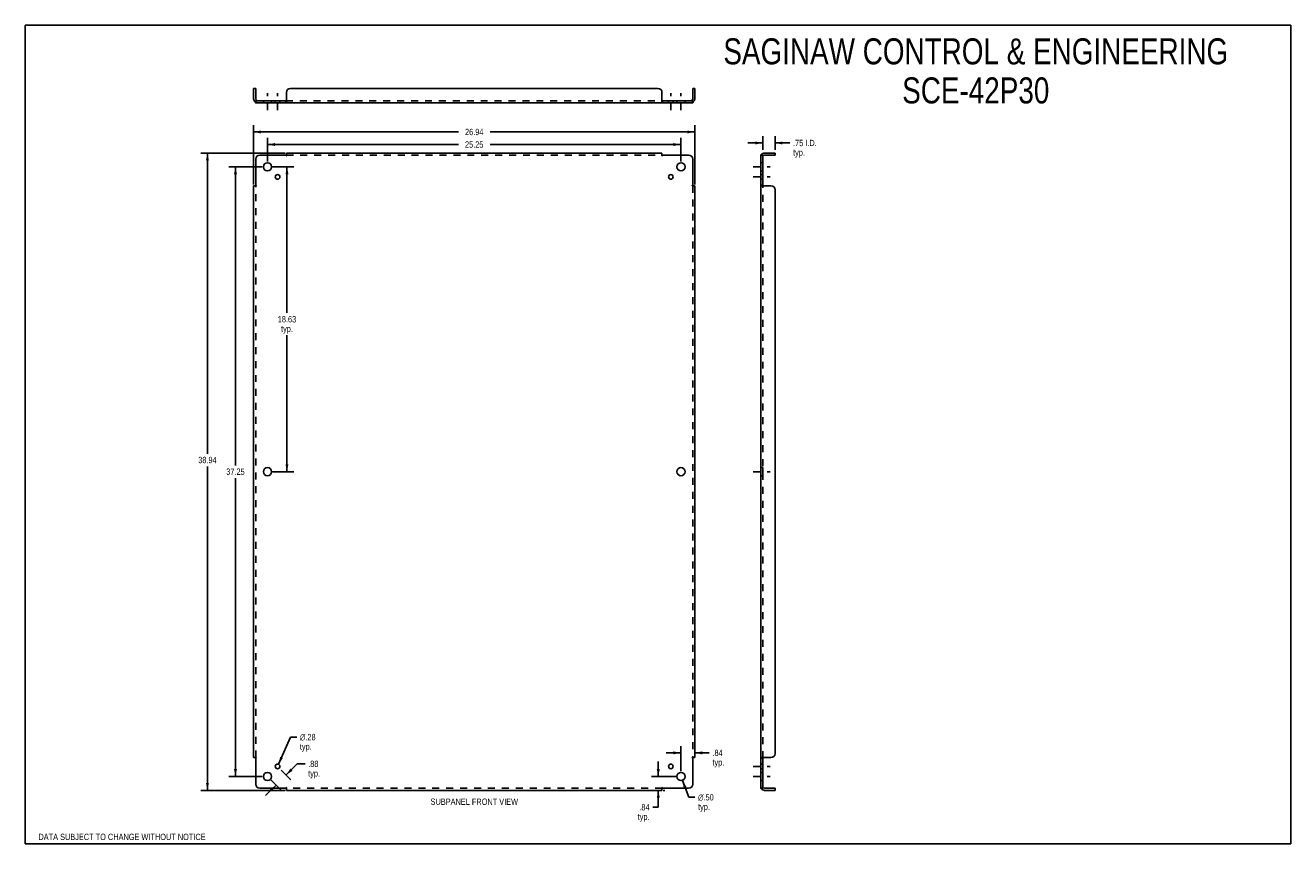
# Model space of a CAD drawing. Header units: inches. Extents: x 0 to 77.3, y 0 to 50.
import ezdxf

# ---------------------------------------------------------------- set-up
doc = ezdxf.new("R2010")
doc.units = ezdxf.units.IN
doc.header["$LTSCALE"] = 4.25
doc.header["$MEASUREMENT"] = 0
doc.linetypes.add('DASHED', pattern=[0.2, 0.1, -0.1])
doc.linetypes.add('HIDDEN', pattern=[0.2, 0.1, -0.1])
doc.layers.get('0').update_dxf_attribs({"linetype": 'CONTINUOUS'})
for name, color, linetype in [('02___PRT_ALL_AXES', 7, 'CONTINUOUS'), ('21_WIDE_OR_GREATER', 7, 'CONTINUOUS'), ('DEFAULT_2', 8, 'HIDDEN'), ('DIMENSIONS', 7, 'CONTINUOUS')]:
    doc.layers.add(name, color=color, linetype=linetype)
doc.styles.get("Standard").update_dxf_attribs({"font": 'txt', "width": 0.8})
doc.styles.add('TEXTSTYLE_1', font='gdt', dxfattribs={"width": 0.8})
doc.dimstyles.new('DIMSTYLE_1', dxfattribs={"dimtxt": 0.386364, "dimasz": 0.454545, "dimexe": 0.09, "dimexo": 0.07, "dimgap": 0.0425, "dimtad": 0, "dimtih": 1, "dimtoh": 1, "dimzin": 4, "dimdsep": 46, "dimtxsty": 'Standard', "dimblk": '_FILLED', "dimblk1": '_FILLED', "dimblk2": '_FILLED', "dimcen": 0.09, "dimadec": 0, "dimazin": 0, "dimtfac": 1, "dimtofl": 0, "dimtmove": 0, "dimatfit": 3, "dimldrblk": '_FILLED', "dimfxl": 0, "dimtolj": 1, "dimtzin": 4, "dimarcsym": 0})
doc.dimstyles.new('DIMSTYLE_2', dxfattribs={"dimtxt": 0.386364, "dimasz": 0.454545, "dimexe": 0.09, "dimexo": 0.07, "dimgap": 0.09, "dimtad": 0, "dimtih": 1, "dimtoh": 1, "dimzin": 4, "dimdsep": 46, "dimtxsty": 'Standard', "dimblk": '_FILLED', "dimblk1": '_FILLED', "dimblk2": '_FILLED', "dimcen": 0.09, "dimadec": 0, "dimazin": 0, "dimtfac": 1, "dimtofl": 0, "dimtmove": 0, "dimatfit": 3, "dimldrblk": '_FILLED', "dimfxl": 0, "dimtolj": 1, "dimtzin": 4, "dimarcsym": 0})

# ---------------------------------------------------------------- blocks, each defined once
blk = doc.blocks.new('_FILLED')
at = {"color": 0, "linetype": 'ByBlock'}
blk.add_solid([(0, 0), (-1, 0.2), (-1, -0.2)], dxfattribs=at)
blk = doc.blocks.new('*D1')
at = {"layer": 'DIMENSIONS', "color": 2, "linetype": 'Continuous'}
for p, q in [((15.105, 41.354), (16.388, 41.354)), ((15.979, 41.354), (15.979, 32.427)), ((15.979, 22.729), (15.979, 31.075)), ((15.105, 22.729), (16.388, 22.729))]:
    blk.add_line(p, q, dxfattribs=at)
at = {"layer": 'DIMENSIONS', "color": 2, "linetype": 'Continuous', "xscale": 0.4545454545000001, "yscale": 0.4545454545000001, "zscale": 0.4545454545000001}
for p, rotation in [((15.979, 41.354), 90), ((15.979, 22.729), 270)]:
    blk.add_blockref('_FILLED', p, dxfattribs=dict(at, rotation=rotation))
at = {"layer": 'DIMENSIONS', "color": 2, "linetype": 'Continuous', "insert": (15.979, 32.234), "char_height": 0.3864, "width": 1.54545, "attachment_point": 2, "line_spacing_factor": 0.9}
blk.add_mtext('18.63\\Ptyp.', dxfattribs=at)
blk = doc.blocks.new('*D2')
at = {"layer": 'DIMENSIONS', "color": 2, "linetype": 'Continuous'}
for p, q in [((14.787, 41.672), (14.787, 43.124)), ((14.787, 42.715), (26.446, 42.715)), ((40.037, 42.715), (28.378, 42.715)), ((40.037, 41.672), (40.037, 43.124))]:
    blk.add_line(p, q, dxfattribs=at)
at = {"layer": 'DIMENSIONS', "color": 2, "linetype": 'Continuous', "xscale": 0.4545454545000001, "yscale": 0.4545454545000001, "zscale": 0.4545454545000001, "rotation": 180}
blk.add_blockref('_FILLED', (14.787, 42.715), dxfattribs=at)
at = {"layer": 'DIMENSIONS', "color": 2, "linetype": 'Continuous', "xscale": 0.4545454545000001, "yscale": 0.4545454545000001, "zscale": 0.4545454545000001}
blk.add_blockref('_FILLED', (40.037, 42.715), dxfattribs=at)
at = {"layer": 'DIMENSIONS', "color": 2, "linetype": 'Continuous', "insert": (27.412, 42.908), "char_height": 0.3864, "width": 1.54545, "attachment_point": 2, "line_spacing_factor": 0.9}
blk.add_mtext('25.25', dxfattribs=at)
blk = doc.blocks.new('*D3')
at = {"layer": 'DIMENSIONS', "color": 2, "linetype": 'Continuous'}
for p, q in [((13.943, 40.265), (13.943, 43.891)), ((13.943, 43.482), (26.446, 43.482)), ((40.88, 43.482), (28.378, 43.482)), ((40.88, 40.265), (40.88, 43.891))]:
    blk.add_line(p, q, dxfattribs=at)
at = {"layer": 'DIMENSIONS', "color": 2, "linetype": 'Continuous', "xscale": 0.4545454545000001, "yscale": 0.4545454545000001, "zscale": 0.4545454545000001, "rotation": 180}
blk.add_blockref('_FILLED', (13.943, 43.482), dxfattribs=at)
at = {"layer": 'DIMENSIONS', "color": 2, "linetype": 'Continuous', "xscale": 0.4545454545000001, "yscale": 0.4545454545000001, "zscale": 0.4545454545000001}
blk.add_blockref('_FILLED', (40.88, 43.482), dxfattribs=at)
at = {"layer": 'DIMENSIONS', "color": 2, "linetype": 'Continuous', "insert": (27.412, 43.675), "char_height": 0.3864, "width": 1.54545, "attachment_point": 2, "line_spacing_factor": 0.9}
blk.add_mtext('26.94', dxfattribs=at)
blk = doc.blocks.new('*D4')
at = {"layer": 'DIMENSIONS', "color": 2, "linetype": 'Continuous'}
for p, q in [((14.469, 41.354), (12.424, 41.354)), ((12.833, 41.354), (12.833, 23.115)), ((12.833, 4.104), (12.833, 22.342)), ((14.469, 4.104), (12.424, 4.104))]:
    blk.add_line(p, q, dxfattribs=at)
at = {"layer": 'DIMENSIONS', "color": 2, "linetype": 'Continuous', "xscale": 0.4545454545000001, "yscale": 0.4545454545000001, "zscale": 0.4545454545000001}
for p, rotation in [((12.833, 41.354), 90), ((12.833, 4.104), 270)]:
    blk.add_blockref('_FILLED', p, dxfattribs=dict(at, rotation=rotation))
at = {"layer": 'DIMENSIONS', "color": 2, "linetype": 'Continuous', "insert": (12.833, 22.922), "char_height": 0.3864, "width": 1.54545, "attachment_point": 2, "line_spacing_factor": 0.9}
blk.add_mtext('37.25', dxfattribs=at)
blk = doc.blocks.new('*D5')
at = {"layer": '21_WIDE_OR_GREATER', "color": 2, "linetype": 'Continuous'}
for p, q in [((15.875, 42.197), (10.714, 42.197)), ((11.123, 42.197), (11.123, 23.828)), ((11.123, 3.26), (11.123, 23.055)), ((15.875, 3.26), (10.714, 3.26))]:
    blk.add_line(p, q, dxfattribs=at)
at = {"layer": '21_WIDE_OR_GREATER', "color": 2, "linetype": 'Continuous', "xscale": 0.4545454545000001, "yscale": 0.4545454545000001, "zscale": 0.4545454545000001}
for p, rotation in [((11.123, 42.197), 90), ((11.123, 3.26), 270)]:
    blk.add_blockref('_FILLED', p, dxfattribs=dict(at, rotation=rotation))
at = {"layer": '21_WIDE_OR_GREATER', "color": 2, "linetype": 'Continuous', "insert": (11.123, 23.635), "char_height": 0.3864, "width": 1.54545, "attachment_point": 2, "line_spacing_factor": 0.9}
blk.add_mtext('38.94', dxfattribs=at)
blk = doc.blocks.new('*D6')
at = {"layer": 'DIMENSIONS', "color": 2, "linetype": 'Continuous'}
for p, q in [((15.462, 4.851), (16.198, 6.515)), ((16.198, 6.515), (16.573, 6.515))]:
    blk.add_line(p, q, dxfattribs=at)
at = {"layer": 'DIMENSIONS', "color": 2, "linetype": 'Continuous', "xscale": 0.4545454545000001, "yscale": 0.4545454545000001, "zscale": 0.4545454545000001, "rotation": 246.1408904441}
blk.add_blockref('_FILLED', (15.462, 4.851), dxfattribs=at)
at = {"layer": 'DIMENSIONS', "color": 2, "linetype": 'Continuous', "insert": (16.767, 6.708), "char_height": 0.38636, "width": 1.44242, "attachment_point": 1, "line_spacing_factor": 0.9, "style": 'TEXTSTYLE_1'}
blk.add_mtext('{\\Fgdt;n}\\Ftxt;.28\\Ptyp.', dxfattribs=at)
blk = doc.blocks.new('*D7')
at = {"layer": 'DIMENSIONS', "color": 2, "linetype": 'Continuous'}
for p, q in [((15.93, 4.198), (16.609, 4.876)), ((16.609, 4.876), (17.081, 4.876)), ((15.012, 3.879), (15.601, 3.29)), ((15.63, 4.497), (16.219, 3.908)), ((15.311, 3.579), (14.669, 2.936))]:
    blk.add_line(p, q, dxfattribs=at)
at = {"layer": 'DIMENSIONS', "color": 2, "linetype": 'Continuous', "xscale": 0.4545454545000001, "yscale": 0.4545454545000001, "zscale": 0.4545454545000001}
for p, rotation in [((15.93, 4.198), 225), ((15.311, 3.579), 45)]:
    blk.add_blockref('_FILLED', p, dxfattribs=dict(at, rotation=rotation))
at = {"layer": 'DIMENSIONS', "color": 2, "linetype": 'Continuous', "insert": (17.274, 5.07), "char_height": 0.3864, "width": 1.23636, "attachment_point": 1, "line_spacing_factor": 0.9}
blk.add_mtext('.88\\Ptyp.', dxfattribs=at)
blk = doc.blocks.new('*D8')
at = {"layer": 'DIMENSIONS', "color": 2, "linetype": 'Continuous'}
for p, q in [((40.125, 3.87), (40.515, 2.836)), ((40.515, 2.836), (40.89, 2.836))]:
    blk.add_line(p, q, dxfattribs=at)
at = {"layer": 'DIMENSIONS', "color": 2, "linetype": 'Continuous', "xscale": 0.4545454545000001, "yscale": 0.4545454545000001, "zscale": 0.4545454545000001, "rotation": 110.6793918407}
blk.add_blockref('_FILLED', (40.125, 3.87), dxfattribs=at)
at = {"layer": 'DIMENSIONS', "color": 2, "linetype": 'Continuous', "insert": (41.083, 3.029), "char_height": 0.38636, "width": 1.44242, "attachment_point": 1, "line_spacing_factor": 0.9, "style": 'TEXTSTYLE_1'}
blk.add_mtext('{\\Fgdt;n}\\Ftxt;.50\\Ptyp.', dxfattribs=at)
blk = doc.blocks.new('*D9')
at = {"layer": '21_WIDE_OR_GREATER', "color": 2, "linetype": 'Continuous'}
for p, q in [((38.653, 4.104), (38.653, 5.013)), ((39.719, 4.104), (38.243, 4.104)), ((38.653, 3.26), (38.653, 2.225)), ((38.949, 3.26), (39.062, 3.26)), ((38.653, 2.225), (38.314, 2.225))]:
    blk.add_line(p, q, dxfattribs=at)
at = {"layer": '21_WIDE_OR_GREATER', "color": 2, "linetype": 'Continuous', "xscale": 0.4545454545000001, "yscale": 0.4545454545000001, "zscale": 0.4545454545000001}
for p, rotation in [((38.653, 4.104), 270), ((38.653, 3.26), 90)]:
    blk.add_blockref('_FILLED', p, dxfattribs=dict(at, rotation=rotation))
at = {"layer": '21_WIDE_OR_GREATER', "color": 2, "linetype": 'Continuous', "insert": (38.121, 2.419), "char_height": 0.3864, "width": 1.23636, "attachment_point": 3, "line_spacing_factor": 0.9}
blk.add_mtext('.84\\Ptyp.', dxfattribs=at)
blk = doc.blocks.new('*D10')
at = {"layer": 'DIMENSIONS', "color": 2, "linetype": 'Continuous'}
for p, q in [((40.037, 5.55), (39.128, 5.55)), ((40.037, 4.422), (40.037, 5.959)), ((40.88, 5.55), (41.767, 5.55))]:
    blk.add_line(p, q, dxfattribs=at)
at = {"layer": 'DIMENSIONS', "color": 2, "linetype": 'Continuous', "xscale": 0.4545454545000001, "yscale": 0.4545454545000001, "zscale": 0.4545454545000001}
blk.add_blockref('_FILLED', (40.037, 5.55), dxfattribs=at)
at = {"layer": 'DIMENSIONS', "color": 2, "linetype": 'Continuous', "xscale": 0.4545454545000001, "yscale": 0.4545454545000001, "zscale": 0.4545454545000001, "rotation": 180}
blk.add_blockref('_FILLED', (40.88, 5.55), dxfattribs=at)
at = {"layer": 'DIMENSIONS', "color": 2, "linetype": 'Continuous', "insert": (41.96, 5.743), "char_height": 0.3864, "width": 1.23636, "attachment_point": 1, "line_spacing_factor": 0.9}
blk.add_mtext('.84\\Ptyp.', dxfattribs=at)
blk = doc.blocks.new('*D11')
at = {"layer": '21_WIDE_OR_GREATER', "color": 2, "linetype": 'Continuous'}
for p, q in [((45.032, 42.81), (44.123, 42.81)), ((45.032, 42.39), (45.032, 43.219)), ((45.782, 42.39), (45.782, 43.219)), ((45.782, 42.81), (46.69, 42.81))]:
    blk.add_line(p, q, dxfattribs=at)
at = {"layer": '21_WIDE_OR_GREATER', "color": 2, "linetype": 'Continuous', "xscale": 0.4545454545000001, "yscale": 0.4545454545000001, "zscale": 0.4545454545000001}
blk.add_blockref('_FILLED', (45.032, 42.81), dxfattribs=at)
at = {"layer": '21_WIDE_OR_GREATER', "color": 2, "linetype": 'Continuous', "xscale": 0.4545454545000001, "yscale": 0.4545454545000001, "zscale": 0.4545454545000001, "rotation": 180}
blk.add_blockref('_FILLED', (45.782, 42.81), dxfattribs=at)
at = {"layer": '21_WIDE_OR_GREATER', "color": 2, "linetype": 'Continuous', "insert": (46.884, 43.003), "char_height": 0.3864, "width": 2.47273, "attachment_point": 1, "line_spacing_factor": 0.9}
blk.add_mtext('.75 I.D.\\Ptyp.', dxfattribs=at)

msp = doc.modelspace()

# ---------------------------------------------------------------- linework, layer by layer
at = {"color": 7, "linetype": 'Continuous'}
for p, q in [((0, 0), (0, 50)), ((0, 50), (77.273, 50)), ((77.273, 0), (77.273, 50)), ((14.068, 46.141), (13.943, 46.141)), ((14.068, 45.503), (14.068, 46.141)), ((40.755, 46.141), (40.88, 46.141)), ((40.755, 45.503), (40.755, 46.141)), ((14.029, 45.32), (14.068, 45.367)), ((14.068, 45.391), (14.068, 45.266)), ((14.068, 45.391), (15.908, 45.391)), ((15.908, 45.391), (15.908, 45.266)), ((38.916, 45.391), (40.755, 45.391)), ((38.916, 45.391), (38.916, 45.266)), ((40.755, 45.391), (40.755, 45.266)), ((40.794, 45.32), (40.755, 45.367)), ((45.032, 42.072), (44.907, 42.072)), ((44.961, 42.111), (45.008, 42.072)), ((45.032, 40.233), (45.032, 42.072)), ((45.144, 42.072), (45.782, 42.072)), ((45.782, 42.072), (45.782, 42.197)), ((45.032, 40.233), (44.907, 40.233)), ((45.032, 5.224), (44.907, 5.224)), ((45.032, 3.385), (45.032, 5.224)), ((45.032, 3.385), (44.907, 3.385)), ((44.961, 3.346), (45.008, 3.385)), ((45.144, 3.385), (45.782, 3.385)), ((45.782, 3.385), (45.782, 3.26)), ((0, 0), (77.273, 0))]:
    msp.add_line(p, q, dxfattribs=at)
at = {"color": 3, "linetype": 'Continuous'}
for p, q in [((13.943, 45.503), (13.943, 46.141)), ((15.943, 45.891), (15.943, 45.32)), ((38.63, 46.141), (16.193, 46.141)), ((38.88, 45.32), (38.88, 45.891)), ((40.88, 46.141), (40.88, 45.503)), ((14.068, 45.266), (40.755, 45.266)), ((38.89, 45.302), (38.895, 45.292)), ((14.068, 41.822), (14.068, 40.233)), ((15.908, 42.072), (14.318, 42.072)), ((15.922, 42.087), (15.918, 42.083)), ((15.926, 42.091), (15.922, 42.087)), ((15.943, 42.197), (15.943, 42.111)), ((15.943, 42.197), (38.88, 42.197)), ((38.88, 42.197), (38.88, 42.111)), ((40.505, 42.072), (38.916, 42.072)), ((40.755, 40.233), (40.755, 41.822)), ((44.907, 3.385), (44.907, 42.072)), ((45.144, 42.197), (45.782, 42.197)), ((13.943, 5.26), (13.943, 40.197)), ((13.943, 40.197), (14.029, 40.197)), ((40.77, 40.219), (40.767, 40.222)), ((40.774, 40.214), (40.77, 40.219)), ((40.88, 40.197), (40.794, 40.197)), ((40.88, 40.197), (40.88, 5.26)), ((45.532, 40.197), (44.961, 40.197)), ((45.782, 5.51), (45.782, 39.947)), ((13.943, 5.26), (14.029, 5.26)), ((14.049, 5.243), (14.054, 5.238)), ((14.054, 5.238), (14.057, 5.235)), ((14.068, 5.224), (14.068, 3.635)), ((40.755, 3.635), (40.755, 5.224)), ((40.88, 5.26), (40.794, 5.26)), ((44.943, 5.25), (44.933, 5.246)), ((44.961, 5.26), (45.532, 5.26)), ((14.318, 3.385), (15.908, 3.385)), ((15.943, 3.26), (15.943, 3.346)), ((38.88, 3.26), (15.943, 3.26)), ((38.88, 3.26), (38.88, 3.346)), ((38.898, 3.366), (38.902, 3.37)), ((38.902, 3.37), (38.905, 3.374)), ((38.916, 3.385), (40.505, 3.385)), ((45.782, 3.26), (45.144, 3.26))]:
    msp.add_line(p, q, dxfattribs=at)
for points in [[(14.029, 45.32), (14.031, 45.319), (14.033, 45.317), (14.035, 45.314), (14.037, 45.311), (14.039, 45.309), (14.04, 45.305), (14.042, 45.302), (14.044, 45.299), (14.045, 45.295), (14.048, 45.289)], [(14.048, 45.289), (14.049, 45.286), (14.051, 45.283), (14.052, 45.28), (14.054, 45.277), (14.055, 45.275), (14.057, 45.272), (14.059, 45.271), (14.06, 45.269), (14.062, 45.268), (14.064, 45.267), (14.065, 45.267), (14.067, 45.267), (14.068, 45.266)], [(15.929, 45.292), (15.927, 45.289), (15.926, 45.286), (15.925, 45.283), (15.923, 45.28), (15.922, 45.277), (15.92, 45.275), (15.918, 45.272), (15.916, 45.271), (15.915, 45.269), (15.913, 45.268), (15.912, 45.267), (15.91, 45.267), (15.909, 45.267), (15.908, 45.266)], [(15.943, 45.32), (15.942, 45.319), (15.94, 45.317), (15.939, 45.314), (15.937, 45.311), (15.936, 45.309), (15.934, 45.305), (15.933, 45.302), (15.929, 45.292)], [(38.88, 45.32), (38.882, 45.319), (38.883, 45.317), (38.885, 45.314), (38.886, 45.311), (38.888, 45.309), (38.889, 45.305), (38.89, 45.302)], [(38.895, 45.292), (38.896, 45.289), (38.898, 45.286), (38.899, 45.283), (38.9, 45.28), (38.902, 45.277), (38.904, 45.275), (38.905, 45.272), (38.907, 45.271), (38.909, 45.269), (38.91, 45.268), (38.912, 45.267), (38.913, 45.267), (38.915, 45.267), (38.916, 45.266)], [(40.778, 45.295), (40.776, 45.289), (40.774, 45.286), (40.773, 45.283), (40.771, 45.28), (40.77, 45.277), (40.768, 45.275), (40.767, 45.272), (40.765, 45.271), (40.763, 45.269), (40.761, 45.268), (40.76, 45.267), (40.758, 45.267), (40.757, 45.267), (40.755, 45.266)], [(40.794, 45.32), (40.792, 45.319), (40.79, 45.317), (40.788, 45.314), (40.787, 45.311), (40.785, 45.309), (40.783, 45.305), (40.782, 45.302), (40.78, 45.299), (40.778, 45.295)], [(15.918, 42.083), (15.916, 42.082), (15.915, 42.08), (15.913, 42.078), (15.912, 42.077), (15.91, 42.075), (15.909, 42.074), (15.908, 42.072)], [(15.943, 42.111), (15.942, 42.109), (15.94, 42.107), (15.939, 42.105), (15.937, 42.103), (15.936, 42.102), (15.934, 42.1), (15.933, 42.098), (15.932, 42.097), (15.93, 42.095), (15.929, 42.094), (15.927, 42.092), (15.926, 42.091)], [(38.88, 42.111), (38.882, 42.109), (38.883, 42.107), (38.885, 42.105), (38.886, 42.103), (38.888, 42.102), (38.889, 42.1), (38.89, 42.098), (38.892, 42.097), (38.893, 42.095), (38.895, 42.094), (38.896, 42.092), (38.898, 42.091)], [(38.898, 42.091), (38.904, 42.085), (38.905, 42.083), (38.907, 42.082), (38.909, 42.08), (38.91, 42.078), (38.912, 42.077), (38.913, 42.075), (38.915, 42.074), (38.916, 42.072)], [(44.929, 42.092), (44.926, 42.091), (44.923, 42.09), (44.921, 42.088), (44.918, 42.087), (44.915, 42.085), (44.913, 42.083), (44.911, 42.082), (44.91, 42.08), (44.909, 42.078), (44.908, 42.077), (44.907, 42.075), (44.907, 42.074), (44.907, 42.072)], [(44.961, 42.111), (44.959, 42.109), (44.957, 42.107), (44.955, 42.105), (44.952, 42.103), (44.949, 42.102), (44.946, 42.1), (44.943, 42.098), (44.939, 42.097), (44.936, 42.095), (44.929, 42.092)], [(14.029, 40.197), (14.031, 40.199), (14.033, 40.2), (14.035, 40.202), (14.037, 40.203), (14.039, 40.204), (14.04, 40.206), (14.042, 40.207), (14.044, 40.209), (14.045, 40.21), (14.046, 40.211), (14.048, 40.213), (14.049, 40.214)], [(14.049, 40.214), (14.055, 40.22), (14.057, 40.222), (14.059, 40.224), (14.06, 40.225), (14.062, 40.227), (14.064, 40.229), (14.065, 40.23), (14.067, 40.231), (14.068, 40.233)], [(40.767, 40.222), (40.765, 40.224), (40.763, 40.225), (40.761, 40.227), (40.76, 40.229), (40.758, 40.23), (40.757, 40.231), (40.755, 40.233)], [(40.794, 40.197), (40.792, 40.199), (40.79, 40.2), (40.788, 40.202), (40.787, 40.203), (40.785, 40.204), (40.783, 40.206), (40.782, 40.207), (40.78, 40.209), (40.778, 40.21), (40.777, 40.211), (40.776, 40.213), (40.774, 40.214)], [(44.933, 40.211), (44.929, 40.213), (44.926, 40.214), (44.923, 40.216), (44.921, 40.217), (44.918, 40.219), (44.915, 40.22), (44.913, 40.222), (44.911, 40.224), (44.91, 40.225), (44.909, 40.227), (44.908, 40.229), (44.907, 40.23), (44.907, 40.231), (44.907, 40.233)], [(44.961, 40.197), (44.959, 40.199), (44.957, 40.2), (44.955, 40.202), (44.952, 40.203), (44.949, 40.204), (44.946, 40.206), (44.943, 40.207), (44.933, 40.211)], [(14.029, 5.26), (14.031, 5.258), (14.033, 5.257), (14.035, 5.256), (14.037, 5.254), (14.039, 5.253), (14.04, 5.251), (14.042, 5.25), (14.044, 5.248), (14.045, 5.247), (14.046, 5.246), (14.048, 5.244), (14.049, 5.243)], [(14.057, 5.235), (14.059, 5.233), (14.06, 5.232), (14.062, 5.23), (14.064, 5.228), (14.065, 5.227), (14.067, 5.226), (14.068, 5.224)], [(40.768, 5.237), (40.767, 5.235), (40.765, 5.233), (40.763, 5.232), (40.761, 5.23), (40.76, 5.228), (40.758, 5.227), (40.757, 5.226), (40.755, 5.224)], [(40.794, 5.26), (40.792, 5.258), (40.79, 5.257), (40.788, 5.256), (40.787, 5.254), (40.785, 5.253), (40.783, 5.251), (40.782, 5.25), (40.78, 5.248), (40.778, 5.247), (40.777, 5.246), (40.776, 5.244), (40.774, 5.243), (40.768, 5.237)], [(44.933, 5.246), (44.929, 5.244), (44.926, 5.243), (44.923, 5.241), (44.921, 5.24), (44.918, 5.238), (44.915, 5.237), (44.913, 5.235), (44.911, 5.233), (44.91, 5.232), (44.909, 5.23), (44.908, 5.228), (44.907, 5.227), (44.907, 5.226), (44.907, 5.224)], [(44.961, 5.26), (44.959, 5.258), (44.957, 5.257), (44.955, 5.256), (44.952, 5.254), (44.949, 5.253), (44.946, 5.251), (44.943, 5.25)], [(15.92, 3.372), (15.918, 3.374), (15.916, 3.375), (15.915, 3.377), (15.913, 3.379), (15.912, 3.381), (15.91, 3.382), (15.909, 3.384), (15.908, 3.385)], [(15.943, 3.346), (15.942, 3.348), (15.94, 3.35), (15.939, 3.352), (15.937, 3.354), (15.936, 3.355), (15.934, 3.357), (15.933, 3.359), (15.932, 3.36), (15.93, 3.362), (15.929, 3.363), (15.927, 3.365), (15.926, 3.366), (15.92, 3.372)], [(38.88, 3.346), (38.882, 3.348), (38.883, 3.35), (38.885, 3.352), (38.886, 3.354), (38.888, 3.355), (38.889, 3.357), (38.89, 3.359), (38.892, 3.36), (38.893, 3.362), (38.895, 3.363), (38.896, 3.365), (38.898, 3.366)], [(38.905, 3.374), (38.907, 3.375), (38.909, 3.377), (38.91, 3.379), (38.912, 3.381), (38.913, 3.382), (38.915, 3.384), (38.916, 3.385)], [(44.936, 3.362), (44.929, 3.365), (44.926, 3.366), (44.923, 3.367), (44.921, 3.369), (44.918, 3.37), (44.915, 3.372), (44.913, 3.374), (44.911, 3.375), (44.91, 3.377), (44.909, 3.379), (44.908, 3.381), (44.907, 3.382), (44.907, 3.384), (44.907, 3.385)], [(44.961, 3.346), (44.959, 3.348), (44.957, 3.35), (44.955, 3.352), (44.952, 3.354), (44.949, 3.355), (44.946, 3.357), (44.943, 3.359), (44.939, 3.36), (44.936, 3.362)]]:
    msp.add_lwpolyline(points, dxfattribs=at)
at = {"color": 7, "linetype": 'Continuous'}
for points in [[(14.079, 45.396), (14.077, 45.394), (14.075, 45.393), (14.073, 45.392), (14.071, 45.392), (14.069, 45.392), (14.068, 45.391)], [(14.084, 45.399), (14.081, 45.397), (14.079, 45.396)], [(14.092, 45.406), (14.09, 45.404), (14.088, 45.402), (14.086, 45.401), (14.084, 45.399)], [(14.109, 45.417), (14.108, 45.417), (14.108, 45.417), (14.107, 45.417), (14.106, 45.417), (14.105, 45.417), (14.104, 45.416), (14.103, 45.416), (14.102, 45.415), (14.1, 45.414), (14.099, 45.412), (14.097, 45.411), (14.095, 45.409), (14.092, 45.406)], [(15.943, 45.417), (15.941, 45.417), (15.94, 45.417), (15.938, 45.417), (15.937, 45.417), (15.935, 45.417), (15.934, 45.416), (15.933, 45.416), (15.931, 45.415), (15.93, 45.414), (15.928, 45.412), (15.927, 45.411), (15.926, 45.409), (15.925, 45.408), (15.923, 45.406), (15.922, 45.404), (15.921, 45.402), (15.92, 45.401), (15.918, 45.399), (15.917, 45.397), (15.916, 45.396), (15.914, 45.394), (15.913, 45.393), (15.912, 45.392), (15.91, 45.392), (15.909, 45.392), (15.908, 45.391)], [(38.88, 45.417), (38.882, 45.417), (38.884, 45.417), (38.885, 45.417), (38.887, 45.417), (38.888, 45.417), (38.889, 45.416), (38.891, 45.416), (38.892, 45.415), (38.894, 45.414), (38.895, 45.412), (38.896, 45.411), (38.898, 45.409), (38.899, 45.408), (38.9, 45.406), (38.901, 45.404), (38.903, 45.402), (38.904, 45.401), (38.905, 45.399), (38.906, 45.397), (38.908, 45.396), (38.909, 45.394), (38.911, 45.393), (38.912, 45.392), (38.913, 45.392), (38.915, 45.392), (38.916, 45.391)], [(40.715, 45.417), (40.715, 45.417), (40.716, 45.417), (40.717, 45.417), (40.717, 45.417), (40.718, 45.417), (40.719, 45.416), (40.721, 45.416), (40.722, 45.415), (40.723, 45.414), (40.725, 45.412), (40.726, 45.411), (40.728, 45.409)], [(40.728, 45.409), (40.732, 45.406), (40.734, 45.404), (40.736, 45.402), (40.738, 45.401), (40.74, 45.399)], [(40.74, 45.399), (40.742, 45.397), (40.744, 45.396)], [(40.744, 45.396), (40.747, 45.394), (40.749, 45.393), (40.751, 45.392), (40.752, 45.392), (40.754, 45.392), (40.755, 45.391)], [(45.036, 42.061), (45.035, 42.063), (45.034, 42.065), (45.033, 42.067), (45.032, 42.069), (45.032, 42.071), (45.032, 42.072)], [(45.04, 42.057), (45.038, 42.059), (45.036, 42.061)], [(45.047, 42.048), (45.045, 42.05), (45.043, 42.052), (45.041, 42.055), (45.04, 42.057)], [(45.058, 42.031), (45.058, 42.032), (45.058, 42.033), (45.058, 42.033), (45.058, 42.034), (45.058, 42.035), (45.057, 42.036), (45.056, 42.037), (45.055, 42.039), (45.054, 42.04), (45.053, 42.042), (45.052, 42.043), (45.05, 42.045), (45.047, 42.048)], [(45.058, 40.197), (45.058, 40.199), (45.058, 40.2), (45.058, 40.202), (45.058, 40.203), (45.058, 40.205), (45.057, 40.206), (45.056, 40.208), (45.055, 40.209), (45.054, 40.21), (45.053, 40.212), (45.052, 40.213), (45.05, 40.214), (45.048, 40.216), (45.047, 40.217), (45.045, 40.218), (45.043, 40.219), (45.041, 40.221), (45.04, 40.222), (45.038, 40.223), (45.036, 40.225), (45.035, 40.226), (45.034, 40.227), (45.033, 40.229), (45.032, 40.23), (45.032, 40.231), (45.032, 40.233)], [(45.058, 5.26), (45.058, 5.258), (45.058, 5.257), (45.058, 5.255), (45.058, 5.254), (45.058, 5.252), (45.057, 5.251), (45.056, 5.249), (45.055, 5.248), (45.054, 5.247), (45.053, 5.245), (45.052, 5.244), (45.05, 5.243), (45.048, 5.241), (45.047, 5.24), (45.045, 5.239), (45.043, 5.238), (45.041, 5.236), (45.04, 5.235), (45.038, 5.234), (45.036, 5.232), (45.035, 5.231), (45.034, 5.23), (45.033, 5.228), (45.032, 5.227), (45.032, 5.226), (45.032, 5.224)], [(45.036, 3.396), (45.035, 3.394), (45.034, 3.392), (45.033, 3.39), (45.032, 3.388), (45.032, 3.386), (45.032, 3.385)], [(45.04, 3.4), (45.038, 3.398), (45.036, 3.396)], [(45.05, 3.412), (45.047, 3.409), (45.045, 3.407), (45.043, 3.405), (45.041, 3.402), (45.04, 3.4)], [(45.058, 3.426), (45.058, 3.425), (45.058, 3.424), (45.058, 3.424), (45.058, 3.423), (45.058, 3.422), (45.057, 3.421), (45.056, 3.42), (45.055, 3.418), (45.054, 3.417), (45.053, 3.415), (45.052, 3.414), (45.05, 3.412)]]:
    msp.add_lwpolyline(points, dxfattribs=at)
at = {"color": 3, "linetype": 'Continuous'}
for centre, radius, start, end in [((16.193, 45.891), 0.25, 90, 180), ((38.63, 45.891), 0.25, 0, 90), ((14.18, 45.503), 0.237, 180, 230.56585), ((40.643, 45.503), 0.237, 309.43415, 360), ((14.318, 41.822), 0.25, 90, 180), ((40.505, 41.822), 0.25, 0, 90), ((45.144, 41.96), 0.237, 90, 140.56585), ((45.532, 39.947), 0.25, 0, 90), ((45.532, 5.51), 0.25, 270, 360), ((14.318, 3.635), 0.25, 180, 270), ((40.505, 3.635), 0.25, 270, 360), ((45.144, 3.497), 0.237, 219.43415, 270)]:
    msp.add_arc(centre, radius, start, end, dxfattribs=at)
at = {"color": 7, "linetype": 'Continuous'}
for centre, start, end in [((14.18, 45.503), 180, 270), ((40.643, 45.503), 270, 360), ((45.144, 41.96), 90, 180), ((45.144, 3.497), 180, 270)]:
    msp.add_arc(centre, 0.112, start, end, dxfattribs=at)
at = {"layer": '02___PRT_ALL_AXES', "color": 2, "linetype": 'DASHED'}
for p, q in [((14.787, 44.812), (14.787, 45.846)), ((15.405, 44.812), (15.405, 45.846)), ((39.418, 44.812), (39.418, 45.846)), ((40.037, 44.812), (40.037, 45.846)), ((44.453, 41.354), (45.487, 41.354)), ((44.453, 40.735), (45.487, 40.735)), ((44.453, 22.729), (45.487, 22.729)), ((44.453, 4.722), (45.487, 4.722)), ((44.453, 4.104), (45.487, 4.104))]:
    msp.add_line(p, q, dxfattribs=at)
at = {"layer": '02___PRT_ALL_AXES', "color": 8, "linetype": 'HIDDEN'}
for p, q in [((14.537, 45.391), (14.537, 45.266)), ((14.537, 45.391), (15.037, 45.391)), ((14.537, 45.266), (15.037, 45.266)), ((15.037, 45.391), (15.037, 45.266)), ((15.265, 45.391), (15.265, 45.266)), ((15.265, 45.391), (15.546, 45.391)), ((15.265, 45.266), (15.546, 45.266)), ((15.546, 45.391), (15.546, 45.266)), ((39.278, 45.391), (39.559, 45.391)), ((39.278, 45.391), (39.278, 45.266)), ((39.278, 45.266), (39.559, 45.266)), ((39.559, 45.391), (39.559, 45.266)), ((39.787, 45.391), (40.287, 45.391)), ((39.787, 45.391), (39.787, 45.266)), ((39.787, 45.266), (40.287, 45.266)), ((40.287, 45.391), (40.287, 45.266)), ((44.907, 41.604), (44.907, 41.104)), ((45.032, 41.604), (44.907, 41.604)), ((45.032, 41.104), (44.907, 41.104)), ((45.032, 41.604), (45.032, 41.104)), ((44.907, 40.875), (44.907, 40.594)), ((45.032, 40.875), (44.907, 40.875)), ((45.032, 40.594), (44.907, 40.594)), ((45.032, 40.875), (45.032, 40.594)), ((44.907, 22.979), (44.907, 22.479)), ((45.032, 22.979), (44.907, 22.979)), ((45.032, 22.479), (44.907, 22.479)), ((45.032, 22.979), (45.032, 22.479)), ((45.032, 4.863), (44.907, 4.863)), ((44.907, 4.863), (44.907, 4.582)), ((45.032, 4.863), (45.032, 4.582)), ((45.032, 4.582), (44.907, 4.582)), ((45.032, 4.354), (44.907, 4.354)), ((44.907, 4.354), (44.907, 3.854)), ((45.032, 4.354), (45.032, 3.854)), ((45.032, 3.854), (44.907, 3.854))]:
    msp.add_line(p, q, dxfattribs=at)
at = {"layer": '02___PRT_ALL_AXES', "color": 3, "linetype": 'Continuous'}
for centre, radius in [((14.787, 41.354), 0.25), ((40.037, 41.354), 0.25), ((15.405, 40.735), 0.141), ((39.418, 40.735), 0.141), ((14.787, 22.729), 0.25), ((40.037, 22.729), 0.25), ((15.405, 4.722), 0.141), ((39.418, 4.722), 0.141), ((14.787, 4.104), 0.25), ((40.037, 4.104), 0.25)]:
    msp.add_circle(centre, radius, dxfattribs=at)
at = {"layer": 'DEFAULT_2', "color": 8, "linetype": 'HIDDEN'}
for p, q in [((14.068, 45.367), (14.109, 45.417)), ((14.069, 45.341), (14.07, 45.342)), ((14.07, 45.345), (14.071, 45.346)), ((14.07, 45.343), (14.07, 45.345)), ((14.07, 45.342), (14.07, 45.343)), ((14.071, 45.349), (14.072, 45.35)), ((14.071, 45.347), (14.071, 45.349)), ((14.071, 45.346), (14.071, 45.347)), ((14.072, 45.353), (14.073, 45.354)), ((14.072, 45.351), (14.072, 45.353)), ((14.072, 45.35), (14.072, 45.351)), ((14.073, 45.356), (14.074, 45.357)), ((14.073, 45.354), (14.073, 45.356)), ((14.074, 45.358), (14.075, 45.36)), ((14.074, 45.357), (14.074, 45.358)), ((14.075, 45.362), (14.076, 45.363)), ((14.075, 45.36), (14.075, 45.362)), ((14.076, 45.363), (14.076, 45.365)), ((14.082, 45.378), (14.083, 45.38)), ((14.083, 45.38), (14.083, 45.381)), ((14.088, 45.392), (14.088, 45.391)), ((15.908, 45.391), (38.916, 45.391)), ((15.937, 45.417), (15.935, 45.417)), ((38.888, 45.417), (38.889, 45.416)), ((38.894, 45.414), (38.895, 45.412)), ((38.913, 45.267), (38.915, 45.267)), ((40.755, 45.367), (40.715, 45.417)), ((40.738, 45.385), (40.739, 45.383)), ((40.739, 45.383), (40.74, 45.382)), ((40.74, 45.382), (40.74, 45.381)), ((40.74, 45.381), (40.741, 45.379)), ((40.741, 45.379), (40.742, 45.378)), ((40.742, 45.378), (40.742, 45.376)), ((40.742, 45.376), (40.743, 45.375)), ((40.743, 45.375), (40.744, 45.373)), ((40.744, 45.373), (40.744, 45.372)), ((40.744, 45.372), (40.745, 45.37)), ((40.745, 45.37), (40.746, 45.368)), ((40.746, 45.368), (40.746, 45.367)), ((15.921, 42.052), (15.917, 42.059)), ((15.943, 42.111), (15.943, 42.031)), ((15.943, 42.072), (38.88, 42.072)), ((38.88, 42.111), (38.88, 42.031)), ((44.982, 42.071), (44.983, 42.071)), ((44.983, 42.071), (44.984, 42.07)), ((44.984, 42.07), (44.985, 42.07)), ((44.985, 42.07), (44.987, 42.07)), ((44.987, 42.07), (44.988, 42.069)), ((44.988, 42.069), (44.989, 42.069)), ((44.989, 42.069), (44.991, 42.069)), ((44.991, 42.069), (44.992, 42.068)), ((44.992, 42.068), (44.993, 42.068)), ((44.993, 42.068), (44.995, 42.067)), ((44.995, 42.067), (44.996, 42.067)), ((44.996, 42.067), (44.998, 42.066)), ((44.998, 42.066), (44.999, 42.066)), ((44.999, 42.066), (45.001, 42.065)), ((45.001, 42.065), (45.002, 42.065)), ((45.002, 42.065), (45.004, 42.064)), ((45.004, 42.064), (45.005, 42.064)), ((45.008, 42.072), (45.058, 42.031)), ((45.019, 42.058), (45.02, 42.058)), ((45.02, 42.058), (45.022, 42.057)), ((45.033, 42.052), (45.032, 42.053)), ((14.029, 40.197), (14.109, 40.197)), ((14.068, 5.26), (14.068, 40.197)), ((40.794, 40.197), (40.715, 40.197)), ((40.736, 40.219), (40.742, 40.223)), ((40.755, 40.197), (40.755, 5.26)), ((44.915, 40.22), (44.913, 40.222)), ((45.032, 5.224), (45.032, 40.233)), ((45.053, 40.212), (45.052, 40.213)), ((45.055, 40.209), (45.054, 40.21)), ((45.058, 40.205), (45.057, 40.206)), ((45.058, 40.202), (45.058, 40.203)), ((14.029, 5.26), (14.109, 5.26)), ((14.088, 5.238), (14.081, 5.234)), ((40.794, 5.26), (40.715, 5.26)), ((44.907, 5.226), (44.907, 5.224)), ((45.036, 5.232), (45.035, 5.231)), ((45.054, 5.247), (45.053, 5.245)), ((15.943, 3.346), (15.943, 3.426)), ((38.88, 3.385), (15.943, 3.385)), ((38.88, 3.346), (38.88, 3.426)), ((38.903, 3.405), (38.906, 3.398)), ((45.008, 3.385), (45.058, 3.426)), ((45.01, 3.395), (45.008, 3.394)), ((45.011, 3.396), (45.01, 3.395)), ((45.013, 3.396), (45.011, 3.396)), ((45.015, 3.397), (45.013, 3.396)), ((45.016, 3.398), (45.015, 3.397)), ((45.018, 3.398), (45.016, 3.398)), ((45.019, 3.399), (45.018, 3.398)), ((45.021, 3.4), (45.019, 3.399)), ((45.022, 3.4), (45.021, 3.4)), ((45.023, 3.401), (45.022, 3.4)), ((45.025, 3.401), (45.023, 3.401)), ((45.026, 3.402), (45.025, 3.401))]:
    msp.add_line(p, q, dxfattribs=at)
for points in [[(14.068, 45.332), (14.068, 45.332), (14.068, 45.332), (14.068, 45.332), (14.068, 45.332), (14.068, 45.332), (14.068, 45.333), (14.068, 45.333), (14.068, 45.333), (14.068, 45.334), (14.068, 45.334), (14.068, 45.335), (14.068, 45.335), (14.068, 45.336), (14.069, 45.336), (14.069, 45.337), (14.069, 45.338), (14.069, 45.338), (14.069, 45.339), (14.069, 45.339), (14.069, 45.34), (14.069, 45.34), (14.069, 45.341)], [(14.068, 45.335), (14.068, 45.334), (14.068, 45.334), (14.068, 45.333), (14.068, 45.333), (14.068, 45.332), (14.068, 45.332), (14.068, 45.332), (14.068, 45.332), (14.068, 45.332)], [(14.076, 45.365), (14.077, 45.366), (14.077, 45.367), (14.078, 45.368), (14.078, 45.369), (14.078, 45.37), (14.079, 45.371), (14.079, 45.372), (14.079, 45.372), (14.08, 45.373), (14.08, 45.374), (14.081, 45.375), (14.081, 45.376), (14.081, 45.377), (14.082, 45.377), (14.082, 45.378)], [(14.083, 45.381), (14.084, 45.382), (14.084, 45.383), (14.085, 45.384), (14.085, 45.385), (14.085, 45.385), (14.086, 45.386), (14.086, 45.386), (14.086, 45.387), (14.087, 45.388), (14.087, 45.388), (14.087, 45.389), (14.087, 45.39), (14.088, 45.39), (14.088, 45.391), (14.088, 45.391), (14.089, 45.392), (14.089, 45.392), (14.089, 45.393), (14.09, 45.393), (14.09, 45.394), (14.09, 45.394), (14.09, 45.395), (14.091, 45.395), (14.091, 45.395), (14.091, 45.395)], [(14.091, 45.395), (14.091, 45.395), (14.091, 45.395), (14.091, 45.395), (14.091, 45.395), (14.091, 45.395), (14.091, 45.395), (14.09, 45.395), (14.09, 45.394), (14.09, 45.394), (14.09, 45.394), (14.089, 45.393), (14.089, 45.393), (14.089, 45.392), (14.088, 45.392)], [(15.912, 45.267), (15.91, 45.267), (15.909, 45.267)], [(15.916, 45.396), (15.914, 45.394), (15.913, 45.393), (15.912, 45.392)], [(15.933, 45.416), (15.931, 45.415), (15.93, 45.414)], [(38.884, 45.417), (38.885, 45.417), (38.887, 45.417)], [(38.905, 45.272), (38.907, 45.271), (38.909, 45.269)], [(38.912, 45.392), (38.913, 45.392), (38.915, 45.392)], [(40.735, 45.392), (40.735, 45.392), (40.735, 45.393), (40.734, 45.393), (40.734, 45.393), (40.734, 45.394), (40.733, 45.394), (40.733, 45.394), (40.733, 45.395), (40.733, 45.395), (40.733, 45.395), (40.733, 45.395), (40.732, 45.395), (40.732, 45.395)], [(40.732, 45.395), (40.732, 45.395), (40.733, 45.395), (40.733, 45.395), (40.733, 45.395), (40.733, 45.395), (40.733, 45.394), (40.733, 45.394), (40.734, 45.394), (40.734, 45.393), (40.734, 45.393), (40.735, 45.392), (40.735, 45.392), (40.735, 45.391), (40.735, 45.391), (40.736, 45.39), (40.736, 45.389), (40.736, 45.389), (40.737, 45.388), (40.737, 45.388), (40.737, 45.387), (40.738, 45.387), (40.738, 45.386), (40.738, 45.385), (40.738, 45.385)], [(40.746, 45.367), (40.747, 45.365), (40.747, 45.364), (40.748, 45.363), (40.748, 45.362), (40.748, 45.361), (40.748, 45.361), (40.749, 45.36), (40.749, 45.359), (40.749, 45.358), (40.75, 45.357), (40.75, 45.356), (40.75, 45.356), (40.75, 45.355), (40.751, 45.354), (40.751, 45.353), (40.751, 45.352), (40.751, 45.351), (40.752, 45.351), (40.752, 45.35), (40.752, 45.349), (40.752, 45.348), (40.752, 45.347), (40.753, 45.347), (40.753, 45.346), (40.753, 45.345), (40.753, 45.344), (40.753, 45.344), (40.754, 45.343), (40.754, 45.342), (40.754, 45.341), (40.754, 45.341), (40.754, 45.34), (40.754, 45.339), (40.755, 45.339), (40.755, 45.338), (40.755, 45.337), (40.755, 45.336), (40.755, 45.336), (40.755, 45.335), (40.755, 45.335), (40.755, 45.334), (40.755, 45.333), (40.755, 45.333), (40.755, 45.332), (40.756, 45.332), (40.756, 45.332), (40.756, 45.332)], [(40.756, 45.332), (40.756, 45.332), (40.756, 45.332), (40.756, 45.332), (40.756, 45.332), (40.756, 45.332), (40.756, 45.332), (40.756, 45.333), (40.756, 45.333), (40.755, 45.334), (40.755, 45.334), (40.755, 45.335)], [(15.917, 42.059), (15.916, 42.061), (15.914, 42.063), (15.913, 42.065), (15.912, 42.067), (15.91, 42.069), (15.909, 42.071), (15.908, 42.072)], [(15.943, 42.031), (15.941, 42.032), (15.94, 42.033), (15.938, 42.033), (15.937, 42.034), (15.935, 42.035), (15.934, 42.036), (15.933, 42.037), (15.931, 42.039), (15.93, 42.04), (15.928, 42.042), (15.927, 42.043), (15.926, 42.045), (15.925, 42.047), (15.923, 42.048), (15.922, 42.05), (15.921, 42.052)], [(38.88, 42.031), (38.882, 42.032), (38.884, 42.033), (38.885, 42.033), (38.887, 42.034), (38.888, 42.035), (38.889, 42.036), (38.891, 42.037), (38.892, 42.039), (38.894, 42.04), (38.895, 42.042), (38.896, 42.043), (38.898, 42.045), (38.899, 42.047), (38.9, 42.048), (38.901, 42.05), (38.903, 42.052), (38.906, 42.059)], [(38.906, 42.059), (38.908, 42.061), (38.909, 42.063), (38.911, 42.065), (38.912, 42.067), (38.913, 42.069), (38.915, 42.071), (38.916, 42.072)], [(44.975, 42.072), (44.975, 42.072), (44.974, 42.072), (44.974, 42.072), (44.973, 42.072), (44.973, 42.072), (44.973, 42.072), (44.973, 42.072), (44.972, 42.072), (44.972, 42.072)], [(44.972, 42.072), (44.972, 42.072), (44.972, 42.072), (44.972, 42.072), (44.973, 42.072), (44.973, 42.072), (44.973, 42.072), (44.974, 42.072), (44.974, 42.072), (44.974, 42.072), (44.975, 42.072), (44.975, 42.072), (44.976, 42.072), (44.976, 42.072), (44.977, 42.072), (44.978, 42.072), (44.978, 42.071), (44.979, 42.071), (44.979, 42.071), (44.98, 42.071), (44.98, 42.071), (44.981, 42.071), (44.982, 42.071)], [(45.005, 42.064), (45.007, 42.063), (45.008, 42.063), (45.009, 42.063), (45.01, 42.062), (45.01, 42.062), (45.011, 42.062), (45.012, 42.061), (45.013, 42.061), (45.014, 42.06), (45.015, 42.06), (45.016, 42.06), (45.016, 42.059), (45.017, 42.059), (45.018, 42.059), (45.019, 42.058)], [(45.022, 42.057), (45.023, 42.056), (45.024, 42.056), (45.024, 42.056), (45.025, 42.055), (45.026, 42.055), (45.026, 42.055), (45.027, 42.054), (45.028, 42.054), (45.028, 42.054), (45.029, 42.053), (45.03, 42.053), (45.03, 42.053), (45.031, 42.052), (45.031, 42.052), (45.032, 42.052), (45.032, 42.052), (45.033, 42.051), (45.033, 42.051), (45.034, 42.051), (45.034, 42.05), (45.035, 42.05), (45.035, 42.05), (45.036, 42.05), (45.036, 42.049), (45.036, 42.049)], [(45.036, 42.049), (45.036, 42.049), (45.036, 42.049), (45.036, 42.049), (45.036, 42.049), (45.036, 42.05), (45.036, 42.05), (45.035, 42.05), (45.035, 42.05), (45.035, 42.05), (45.034, 42.051), (45.034, 42.051), (45.033, 42.051), (45.033, 42.052), (45.033, 42.052)], [(14.081, 40.223), (14.079, 40.225), (14.077, 40.226), (14.075, 40.227), (14.073, 40.229), (14.071, 40.23), (14.069, 40.231), (14.068, 40.233)], [(14.109, 40.197), (14.108, 40.199), (14.108, 40.2), (14.107, 40.202), (14.106, 40.203), (14.105, 40.205), (14.104, 40.206), (14.103, 40.208), (14.102, 40.209), (14.1, 40.21), (14.099, 40.212), (14.097, 40.213), (14.095, 40.214), (14.094, 40.216), (14.092, 40.217), (14.09, 40.218), (14.088, 40.219), (14.081, 40.223)], [(40.715, 40.197), (40.715, 40.199), (40.716, 40.2), (40.717, 40.202), (40.717, 40.203), (40.718, 40.205), (40.719, 40.206), (40.721, 40.208), (40.722, 40.209), (40.723, 40.21), (40.725, 40.212), (40.726, 40.213), (40.728, 40.214), (40.73, 40.216), (40.732, 40.217), (40.734, 40.218), (40.736, 40.219)], [(40.742, 40.223), (40.744, 40.225), (40.747, 40.226), (40.749, 40.227), (40.751, 40.229), (40.752, 40.23), (40.754, 40.231), (40.755, 40.233)], [(44.907, 40.23), (44.907, 40.231), (44.907, 40.233)], [(45.033, 40.229), (45.032, 40.23), (45.032, 40.231)], [(45.036, 40.225), (45.035, 40.226), (45.034, 40.227)], [(14.081, 5.234), (14.079, 5.232), (14.077, 5.231), (14.075, 5.23), (14.073, 5.228), (14.071, 5.227), (14.069, 5.226), (14.068, 5.224)], [(14.109, 5.26), (14.108, 5.258), (14.108, 5.257), (14.107, 5.255), (14.106, 5.254), (14.105, 5.252), (14.104, 5.251), (14.103, 5.249), (14.102, 5.248), (14.1, 5.247), (14.099, 5.245), (14.097, 5.244), (14.095, 5.243), (14.094, 5.241), (14.092, 5.24), (14.09, 5.239), (14.088, 5.238)], [(40.715, 5.26), (40.715, 5.258), (40.716, 5.257), (40.717, 5.255), (40.717, 5.254), (40.718, 5.252), (40.719, 5.251), (40.721, 5.249), (40.722, 5.248), (40.723, 5.247), (40.725, 5.245), (40.726, 5.244), (40.728, 5.243), (40.73, 5.241), (40.732, 5.24), (40.734, 5.239), (40.736, 5.238), (40.742, 5.234)], [(40.742, 5.234), (40.744, 5.232), (40.747, 5.231), (40.749, 5.23), (40.751, 5.228), (40.752, 5.227), (40.754, 5.226), (40.755, 5.224)], [(44.913, 5.235), (44.911, 5.233), (44.91, 5.232)], [(45.034, 5.23), (45.033, 5.228), (45.032, 5.227), (45.032, 5.226), (45.032, 5.224)], [(45.057, 5.251), (45.056, 5.249), (45.055, 5.248)], [(45.058, 5.257), (45.058, 5.255), (45.058, 5.254), (45.058, 5.252)], [(15.917, 3.398), (15.916, 3.396), (15.914, 3.394), (15.913, 3.392), (15.912, 3.39), (15.91, 3.388), (15.909, 3.386), (15.908, 3.385)], [(15.943, 3.426), (15.941, 3.425), (15.94, 3.424), (15.938, 3.424), (15.937, 3.423), (15.935, 3.422), (15.934, 3.421), (15.933, 3.42), (15.931, 3.418), (15.93, 3.417), (15.928, 3.415), (15.927, 3.414), (15.926, 3.412), (15.925, 3.41), (15.923, 3.409), (15.922, 3.407), (15.921, 3.405), (15.917, 3.398)], [(38.88, 3.426), (38.882, 3.425), (38.884, 3.424), (38.885, 3.424), (38.887, 3.423), (38.888, 3.422), (38.889, 3.421), (38.891, 3.42), (38.892, 3.418), (38.894, 3.417), (38.895, 3.415), (38.896, 3.414), (38.898, 3.412), (38.899, 3.41), (38.9, 3.409), (38.901, 3.407), (38.903, 3.405)], [(38.906, 3.398), (38.908, 3.396), (38.909, 3.394), (38.911, 3.392), (38.912, 3.39), (38.913, 3.388), (38.915, 3.386), (38.916, 3.385)], [(45.008, 3.394), (45.006, 3.394), (45.006, 3.393), (45.005, 3.393), (45.004, 3.393), (45.003, 3.392), (45.002, 3.392), (45.001, 3.392), (45, 3.392), (45, 3.391), (44.999, 3.391), (44.998, 3.391), (44.997, 3.39), (44.996, 3.39), (44.995, 3.39), (44.994, 3.39), (44.994, 3.389), (44.993, 3.389), (44.992, 3.389), (44.991, 3.389), (44.99, 3.388), (44.99, 3.388), (44.989, 3.388), (44.988, 3.388), (44.987, 3.388), (44.986, 3.387), (44.986, 3.387), (44.985, 3.387), (44.984, 3.387), (44.983, 3.387), (44.983, 3.387), (44.982, 3.386), (44.981, 3.386), (44.981, 3.386), (44.98, 3.386), (44.979, 3.386), (44.978, 3.386), (44.978, 3.385), (44.977, 3.385), (44.976, 3.385), (44.976, 3.385), (44.975, 3.385), (44.975, 3.385), (44.974, 3.385), (44.974, 3.385), (44.973, 3.385), (44.973, 3.385), (44.973, 3.385), (44.972, 3.385)], [(44.972, 3.385), (44.972, 3.385), (44.972, 3.385), (44.972, 3.385), (44.972, 3.385), (44.973, 3.385), (44.973, 3.385), (44.973, 3.385), (44.974, 3.385), (44.974, 3.385), (44.975, 3.385), (44.975, 3.385)], [(45.036, 3.408), (45.036, 3.408), (45.036, 3.408), (45.036, 3.408), (45.036, 3.407), (45.035, 3.407), (45.035, 3.407), (45.035, 3.407), (45.034, 3.407), (45.034, 3.406), (45.033, 3.406), (45.033, 3.406), (45.032, 3.405), (45.032, 3.405), (45.031, 3.405), (45.031, 3.405), (45.03, 3.404), (45.03, 3.404), (45.029, 3.404), (45.028, 3.403), (45.028, 3.403), (45.027, 3.403), (45.027, 3.402), (45.026, 3.402)], [(45.032, 3.405), (45.033, 3.405), (45.033, 3.406), (45.034, 3.406), (45.034, 3.406), (45.034, 3.406), (45.035, 3.407), (45.035, 3.407), (45.035, 3.407), (45.036, 3.407), (45.036, 3.408), (45.036, 3.408), (45.036, 3.408), (45.036, 3.408)]]:
    msp.add_lwpolyline(points, dxfattribs=at)
for centre, start, end in [((14.18, 45.503), 230.56585, 270), ((40.643, 45.503), 270, 309.43415), ((45.144, 41.96), 140.56585, 180), ((45.144, 3.497), 180, 219.43415)]:
    msp.add_arc(centre, 0.237, start, end, dxfattribs=at)

# ---------------------------------------------------------------- texts
at = {"layer": 'DIMENSIONS', "color": 2, "linetype": 'Continuous', "attachment_point": 2, "line_spacing_factor": 0.9}
for s, insert, char_height, width in [('SAGINAW CONTROL & ENGINEERING\\PSCE-42P30', (58.041, 49.204), 1.59091, 36.90909), ('SUBPANEL FRONT VIEW', (27.42, 2.76), 0.38636, 5.87273), ('DATA SUBJECT TO CHANGE WITHOUT NOTICE', (5.906, 0.608), 0.38636, 11.43636)]:
    msp.add_mtext(s, dxfattribs=dict(at, insert=insert, char_height=char_height, width=width))

# ---------------------------------------------------------------- dimensions: what is measured, and where the dimension line sits
at = {"layer": '21_WIDE_OR_GREATER', "color": 2, "linetype": 'Continuous'}
dim = msp.add_linear_dim(base=(45.782, 42.81), p1=(45.032, 42.32), p2=(45.782, 42.32), text='<> I.D.\\Ptyp.', dimstyle='DIMSTYLE_1', dxfattribs=at)
dim.commit()
dim.dimension.update_dxf_attribs({"geometry": '*D11', "text_midpoint": (48.12, 42.52), "dimtype": 160})
dim = msp.add_linear_dim(base=(11.123, 42.197), p1=(15.945, 3.26), p2=(15.945, 42.197), angle=90, dimstyle='DIMSTYLE_1', dxfattribs=at)
dim.commit()
dim.dimension.update_dxf_attribs({"geometry": '*D5', "text_midpoint": (11.123, 23.442), "dimtype": 160})
dim = msp.add_linear_dim(base=(38.653, 4.104), p1=(39.132, 3.26), p2=(39.789, 4.104), angle=90, text='<>\\Ptyp.', dimstyle='DIMSTYLE_1', dxfattribs=at)
dim.commit()
dim.dimension.update_dxf_attribs({"geometry": '*D9', "text_midpoint": (37.503, 1.936), "dimtype": 160})
at = {"layer": 'DIMENSIONS', "color": 2, "linetype": 'Continuous'}
dim = msp.add_linear_dim(base=(40.88, 43.482), p1=(13.943, 40.195), p2=(40.88, 40.195), dimstyle='DIMSTYLE_1', dxfattribs=at)
dim.commit()
dim.dimension.update_dxf_attribs({"geometry": '*D3', "text_midpoint": (27.412, 43.482), "dimtype": 160})
for base, p1, p2, angle, picture, middle in [((14.787, 42.715), (40.037, 41.602), (14.787, 41.602), 180, '*D2', (27.412, 42.715)), ((12.833, 4.104), (14.539, 41.354), (14.539, 4.104), 270, '*D4', (12.833, 22.729))]:
    dim = msp.add_linear_dim(base=base, p1=p1, p2=p2, angle=angle, dimstyle='DIMSTYLE_1', dxfattribs=at)
    dim.commit()
    dim.dimension.update_dxf_attribs({"geometry": picture, "text_midpoint": middle, "dimtype": 160})
for base, p1, p2, angle, picture, middle in [((15.978840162, 22.728518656), (15.034922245, 41.353518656), (15.034922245, 22.728518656), 270, '*D1', (15.978840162, 31.751245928)), ((40.037, 5.55), (40.88, 5.51), (40.037, 4.352), 180, '*D10', (42.578, 5.26)), ((15.311, 3.579), (15.581, 4.547), (14.962, 3.928), 225, '*D7', (17.892, 4.587))]:
    dim = msp.add_linear_dim(base=base, p1=p1, p2=p2, angle=angle, text='<>\\Ptyp.', dimstyle='DIMSTYLE_1', dxfattribs=at)
    dim.commit()
    dim.dimension.update_dxf_attribs({"geometry": picture, "text_midpoint": middle, "dimtype": 160})
for p1, p2, picture, middle in [((15.462, 4.851), (15.349, 4.594), '*D6', (17.488, 6.225)), ((40.125, 3.87), (39.948, 4.337), '*D8', (41.805, 2.546))]:
    dim = msp.add_diameter_dim_2p(p1=p1, p2=p2, text='<>\\Ptyp.', dimstyle='DIMSTYLE_2', dxfattribs=at)
    dim.commit()
    dim.dimension.update_dxf_attribs({"geometry": picture, "text_midpoint": middle, "dimtype": 163})

doc.saveas('drawing.dxf')
